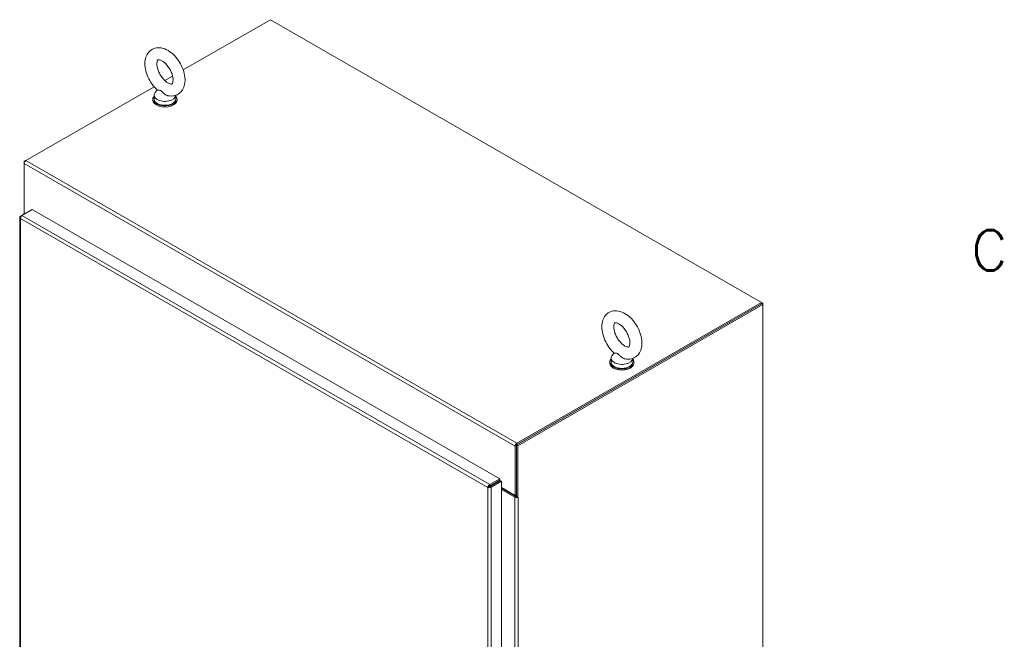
# Model space of a CAD drawing. Header units: inches. Extents: x 3 to 388, y 9 to 244.
# Tile 47 of 53: x 340 to 385, y 130 to 158. Entities that reach past the tile are written whole.
import ezdxf

# ---------------------------------------------------------------- set-up
doc = ezdxf.new("R2010")
doc.units = ezdxf.units.IN
doc.header["$LTSCALE"] = 23
doc.header["$MEASUREMENT"] = 0
doc.layers.get('0').update_dxf_attribs({"lineweight": 0})
for name, color, linetype, lineweight in [('Border (ANSI)', 7, 'Continuous', 5), ('Visible (ANSI)', 7, 'Continuous', 5), ('Visible Narrow (ANSI)', 7, 'Continuous', 5)]:
    doc.layers.add(name, color=color, linetype=linetype, lineweight=lineweight)
doc.styles.add('Note Text (ANSI)', font='RomanS.shx')

# ---------------------------------------------------------------- blocks, each defined once
blk = doc.blocks.new('Borders Default Border')
at = {"layer": 'Border (ANSI)', "insert": (16.663, 6.3759), "char_height": 0.08, "attachment_point": 7, "style": 'Note Text (ANSI)'}
blk.add_mtext('C', dxfattribs=at)

msp = doc.modelspace()

# ---------------------------------------------------------------- linework, layer by layer
at = {"layer": 'Visible (ANSI)'}
for p, q in [((347.1723, 155.8282), (351.1656, 158.1277)), ((351.1656, 158.1277), (373.6452, 145.1826)), ((346.3268, 155.3413), (346.684, 155.547)), ((339.9648, 151.6777), (345.8384, 155.0601)), ((345.8419, 154.6728), (345.8419, 154.492)), ((345.9802, 154.9148), (345.8833, 154.787)), ((346.8327, 154.6645), (346.8327, 154.492)), ((345.7844, 154.4468), (345.7844, 154.492)), ((346.8902, 154.4468), (346.8902, 154.492)), ((339.9589, 151.674), (339.8867, 151.6324)), ((339.8867, 151.6324), (339.8867, 151.5423)), ((339.9095, 151.6193), (339.8867, 151.6324)), ((339.8867, 149.2822), (339.8867, 151.5423)), ((339.7911, 149.1655), (340.2603, 149.4357)), ((339.8738, 149.2132), (339.8738, 149.2256)), ((339.8867, 149.2822), (339.8867, 149.2595)), ((339.8867, 149.2822), (339.9402, 149.2514)), ((339.8867, 149.2595), (339.9204, 149.24)), ((340.2603, 149.4357), (361.6705, 137.1064)), ((339.6932, 149.0752), (339.6932, 103.95)), ((339.7891, 149.1641), (339.7256, 149.1275)), ((339.7478, 149.1147), (339.7256, 149.1275)), ((373.6452, 145.1826), (362.4444, 138.7325)), ((373.6452, 145.1148), (373.6452, 145.1826)), ((373.6452, 145.1823), (373.7038, 145.1486)), ((373.7038, 145.1486), (373.6452, 145.1148)), ((373.7038, 145.1486), (373.7038, 145.0811)), ((373.6452, 145.1148), (362.4249, 138.6535)), ((373.6452, 145.1148), (362.4444, 138.6648)), ((373.7038, 145.0811), (362.4835, 138.6198)), ((373.7038, 145.0811), (373.6452, 145.1148)), ((373.7038, 93.0548), (373.7038, 145.0811)), ((366.7002, 142.4474), (366.7002, 142.4022)), ((366.7577, 142.6282), (366.7577, 142.4474)), ((366.896, 142.8701), (366.7991, 142.7424)), ((367.7485, 142.6199), (367.7485, 142.4474)), ((367.806, 142.4474), (367.806, 142.4022)), ((362.3663, 138.5972), (362.3663, 136.337)), ((362.4249, 138.6535), (362.4249, 136.2806)), ((362.4835, 138.6198), (362.4249, 138.6535)), ((362.4249, 136.3708), (362.4249, 138.6309)), ((362.4835, 138.6198), (362.4835, 136.2468)), ((361.6705, 137.1064), (361.2013, 136.8362)), ((361.2013, 136.7684), (361.6705, 137.0386)), ((361.2082, 136.7565), (361.6774, 137.0266)), ((361.6705, 137.0386), (361.6705, 137.1064)), ((361.6774, 137.0266), (361.736, 136.9929)), ((361.1691, 136.7419), (361.1105, 136.7081)), ((361.2013, 136.7684), (361.2013, 136.8362)), ((361.2082, 136.7565), (361.2668, 136.7227)), ((361.2668, 136.7227), (361.736, 136.9929)), ((361.736, 136.9929), (361.736, 91.8531)), ((361.736, 136.7), (362.3663, 136.337)), ((361.736, 136.6771), (362.4053, 136.2917)), ((361.736, 136.6096), (362.3467, 136.2579)), ((362.4249, 136.3517), (362.363, 136.3161)), ((362.3663, 136.337), (362.4249, 136.3708)), ((362.4249, 136.2806), (362.4835, 136.2468)), ((362.4835, 136.2468), (362.5032, 136.2581)), ((362.503, 136.2581), (362.5032, 136.258)), ((362.5032, 136.258), (362.503, 136.2579)), ((362.5032, 136.2581), (362.5032, 136.258))]:
    msp.add_line(p, q, dxfattribs=at)
for centre, major_axis, ratio, start_param, end_param in [((346.3373, 154.492), (0.5529, 0), 0.5758617, 2.6814744, 6.7433035), ((346.3373, 154.6728), (0.4954, 0), 0.5758617, 2.7298418, 6.2536536), ((346.3373, 154.4468), (0.5529, 0), 0.5758617, 3.1415926, 6.2831853), ((346.3373, 154.492), (0.4954, 0), 0.5758617, 3.1415927, 6.2831853), ((339.9648, 151.5873), (0.0552, 0.0958), 0.5780931, 0.7834645, 2.3542608), ((339.9844, 149.2256), (-0.1105, 0), 0.5758617, 5.7489115, 6.4627088), ((367.2531, 142.4474), (-0.5529, 0), 0.5758617, 5.8230671, 9.8848962), ((367.2531, 142.6282), (0.4954, 0), 0.5758617, 2.7298418, 6.2536536), ((367.2531, 142.4474), (0.4954, 0), 0.5758617, 3.1415927, 6.2831853), ((367.2531, 142.4022), (-0.5529, 0), 0.5758617, 0, 3.1415927), ((362.4444, 138.6422), (-0.0552, -0.0958), 0.5780931, 3.9250571, 5.4958534), ((362.4249, 136.3029), (0.1105, 0), 0.5758617, 3.9269908, 5.2466628), ((362.4249, 136.3029), (0.0276, 0), 0.5758617, 3.9269908, 4.712389), ((362.4249, 136.3029), (0.1105, 0), 0.5758617, 5.4410902, 5.4977871)]:
    msp.add_ellipse(centre, major_axis=major_axis, ratio=ratio, start_param=start_param, end_param=end_param, dxfattribs=at)
for points, knots in [([(346.4749, 154.6455), (346.5724, 154.625), (346.6753, 154.623), (346.8528, 154.6663), (346.9279, 154.7017), (347.0537, 154.798), (347.1049, 154.8571), (347.1893, 154.9968), (347.219, 155.0791), (347.2577, 155.2684), (347.2607, 155.3772), (347.2374, 155.6068), (347.2085, 155.7281), (347.1233, 155.9646), (347.0673, 156.0798), (346.9338, 156.2949), (346.8566, 156.3948), (346.6851, 156.572), (346.5907, 156.6491), (346.3893, 156.7693), (346.282, 156.8131), (346.0732, 156.8484), (345.9724, 156.8461), (345.7998, 156.7964), (345.7272, 156.7584), (345.6057, 156.6581), (345.5565, 156.597), (345.4758, 156.4529), (345.4483, 156.3682), (345.4148, 156.1743), (345.4147, 156.0634), (345.4441, 155.8315), (345.4759, 155.7102), (345.5662, 155.4748), (345.6244, 155.3607), (345.7618, 155.1485), (345.8408, 155.0503), (345.9476, 154.9447), (345.9679, 154.9256), (345.9887, 154.9072)], [0.3060464, 0.3060464, 0.3060464, 0.3060464, 0.616762, 0.616762, 0.8594738, 0.8594738, 1.0924992, 1.0924992, 1.3624803, 1.3624803, 1.6945419, 1.6945419, 2.0545785, 2.0545785, 2.4109228, 2.4109228, 2.764983, 2.764983, 3.1230714, 3.1230714, 3.4800749, 3.4800749, 3.7830682, 3.7830682, 4.0224643, 4.0224643, 4.2571478, 4.2571478, 4.5325223, 4.5325223, 4.869513, 4.869513, 5.2297694, 5.2297694, 5.585641, 5.585641, 5.9398372, 5.9398372, 6.021369, 6.021369, 6.021369, 6.021369]), ([(346.4742, 155.2287), (346.5114, 155.2072), (346.5453, 155.1934), (346.5996, 155.1785), (346.6197, 155.1774), (346.6492, 155.1794), (346.6528, 155.182), (346.6624, 155.1891), (346.6692, 155.195), (346.6871, 155.2287), (346.6974, 155.2572), (346.7077, 155.331), (346.709, 155.3731), (346.7008, 155.4694), (346.691, 155.5239), (346.6588, 155.6403), (346.6359, 155.7023), (346.5782, 155.8259), (346.5432, 155.8875), (346.4652, 156.002), (346.4222, 156.0549), (346.3349, 156.1453), (346.2905, 156.1832), (346.2082, 156.2407), (346.17, 156.2611), (346.106, 156.2865), (346.0799, 156.292), (346.0409, 156.2951), (346.0303, 156.2924), (346.0164, 156.2872), (346.0127, 156.2864), (345.992, 156.2536), (345.98, 156.226), (345.9678, 156.1518), (345.9656, 156.111), (345.9719, 156.017), (345.9805, 155.9634), (346.0103, 155.8485), (346.032, 155.7869), (346.0874, 155.6633), (346.1214, 155.6013), (346.1979, 155.4852), (346.2404, 155.4312), (346.3274, 155.338), (346.372, 155.2986), (346.435, 155.2527), (346.455, 155.2397), (346.4742, 155.2287)], [0, 0, 0, 0, 0.255193, 0.255193, 0.5097016, 0.5097016, 0.8461042, 0.8461042, 1.1298418, 1.1298418, 1.4226984, 1.4226984, 1.6740568, 1.6740568, 1.9341886, 1.9341886, 2.2059218, 2.2059218, 2.484519, 2.484519, 2.7633416, 2.7633416, 3.0354745, 3.0354745, 3.2955573, 3.2955573, 3.546898, 3.546898, 3.8277948, 3.8277948, 4.219695, 4.219695, 4.5406246, 4.5406246, 4.7920189, 4.7920189, 5.0510092, 5.0510092, 5.3218073, 5.3218073, 5.6000335, 5.6000335, 5.8791298, 5.8791298, 6.1521628, 6.1521628, 6.2831853, 6.2831853, 6.2831853, 6.2831853]), ([(346.1434, 154.8794), (346.1348, 154.8843), (346.1263, 154.8881), (346.0995, 154.8967), (346.0821, 154.898), (346.0391, 154.8995), (346.0104, 154.8977), (345.9926, 154.9045), (345.9904, 154.9057), (345.9887, 154.9072)], [0.91423809, 0.91423809, 0.91423809, 0.91423809, 0.9520549, 0.9520549, 1.03110369, 1.03110369, 1.1787345, 1.1787345, 1.20597232, 1.20597232, 1.20597232, 1.20597232]), ([(346.4749, 154.6455), (346.4631, 154.648), (346.4512, 154.6513), (346.4061, 154.6666), (346.374, 154.6834), (346.3015, 154.7321), (346.2664, 154.7652), (346.212, 154.82), (346.1878, 154.8468), (346.1569, 154.8709), (346.1501, 154.8755), (346.1434, 154.8794)], [0.56343318, 0.56343318, 0.56343318, 0.56343318, 0.59143372, 0.59143372, 0.67079373, 0.67079373, 0.78259067, 0.78259067, 0.8847232, 0.8847232, 0.91423809, 0.91423809, 0.91423809, 0.91423809]), ([(339.7256, 149.1275), (339.6982, 149.1085), (339.6869, 149.0809), (339.697, 149.0561), (339.702, 149.0438), (339.712, 149.0323), (339.7256, 149.0229)], [0, 0, 0, 0, 1.04908, 1.04908, 1.04908, 1.5707963, 1.5707963, 1.5707963, 1.5707963]), ([(339.7256, 149.0229), (339.7228, 149.0561), (339.7355, 149.0976), (339.7563, 149.1287), (339.7667, 149.1441), (339.7789, 149.1569), (339.7911, 149.1655)], [0, 0, 0, 0, 1.04908, 1.04908, 1.04908, 1.5707963, 1.5707963, 1.5707963, 1.5707963]), ([(367.3907, 142.6009), (367.4882, 142.5804), (367.5911, 142.5783), (367.7686, 142.6216), (367.8437, 142.6571), (367.9695, 142.7534), (368.0207, 142.8125), (368.1051, 142.9522), (368.1348, 143.0345), (368.1735, 143.2238), (368.1765, 143.3326), (368.1532, 143.5622), (368.1243, 143.6835), (368.0391, 143.9199), (367.9831, 144.0351), (367.8496, 144.2503), (367.7724, 144.3502), (367.6009, 144.5274), (367.5065, 144.6044), (367.3051, 144.7247), (367.1978, 144.7685), (366.989, 144.8038), (366.8882, 144.8015), (366.7156, 144.7518), (366.643, 144.7138), (366.5215, 144.6135), (366.4723, 144.5524), (366.3916, 144.4083), (366.3641, 144.3236), (366.3306, 144.1297), (366.3305, 144.0187), (366.36, 143.7869), (366.3917, 143.6656), (366.482, 143.4302), (366.5402, 143.3161), (366.6776, 143.1039), (366.7566, 143.0057), (366.8634, 142.9001), (366.8838, 142.881), (366.9045, 142.8626)], [0.3060464, 0.3060464, 0.3060464, 0.3060464, 0.616762, 0.616762, 0.8594738, 0.8594738, 1.0924992, 1.0924992, 1.3624803, 1.3624803, 1.6945419, 1.6945419, 2.0545785, 2.0545785, 2.4109228, 2.4109228, 2.764983, 2.764983, 3.1230714, 3.1230714, 3.4800749, 3.4800749, 3.7830682, 3.7830682, 4.0224643, 4.0224643, 4.2571478, 4.2571478, 4.5325223, 4.5325223, 4.869513, 4.869513, 5.2297694, 5.2297694, 5.585641, 5.585641, 5.9398372, 5.9398372, 6.021369, 6.021369, 6.021369, 6.021369]), ([(367.39, 143.1841), (367.4272, 143.1626), (367.4611, 143.1488), (367.5154, 143.1339), (367.5356, 143.1327), (367.565, 143.1348), (367.5686, 143.1374), (367.5783, 143.1445), (367.585, 143.1504), (367.603, 143.1841), (367.6132, 143.2126), (367.6235, 143.2864), (367.6248, 143.3285), (367.6166, 143.4248), (367.6068, 143.4793), (367.5746, 143.5957), (367.5517, 143.6577), (367.494, 143.7813), (367.459, 143.8429), (367.381, 143.9574), (367.338, 144.0103), (367.2507, 144.1007), (367.2064, 144.1386), (367.124, 144.1961), (367.0858, 144.2165), (367.0218, 144.2419), (366.9957, 144.2474), (366.9567, 144.2505), (366.9461, 144.2478), (366.9322, 144.2426), (366.9285, 144.2418), (366.9078, 144.209), (366.8958, 144.1814), (366.8836, 144.1072), (366.8814, 144.0664), (366.8877, 143.9724), (366.8963, 143.9188), (366.9261, 143.8039), (366.9478, 143.7423), (367.0032, 143.6186), (367.0372, 143.5567), (367.1137, 143.4406), (367.1562, 143.3866), (367.2433, 143.2934), (367.2878, 143.254), (367.3508, 143.2081), (367.3708, 143.1951), (367.39, 143.1841)], [0, 0, 0, 0, 0.255193, 0.255193, 0.5097016, 0.5097016, 0.8461042, 0.8461042, 1.1298418, 1.1298418, 1.4226984, 1.4226984, 1.6740568, 1.6740568, 1.9341886, 1.9341886, 2.2059218, 2.2059218, 2.484519, 2.484519, 2.7633416, 2.7633416, 3.0354745, 3.0354745, 3.2955573, 3.2955573, 3.546898, 3.546898, 3.8277948, 3.8277948, 4.219695, 4.219695, 4.5406246, 4.5406246, 4.7920189, 4.7920189, 5.0510092, 5.0510092, 5.3218073, 5.3218073, 5.6000335, 5.6000335, 5.8791298, 5.8791298, 6.1521628, 6.1521628, 6.2831853, 6.2831853, 6.2831853, 6.2831853]), ([(367.0592, 142.8348), (367.0506, 142.8397), (367.0421, 142.8434), (367.0153, 142.8521), (366.9979, 142.8534), (366.9549, 142.8549), (366.9262, 142.8531), (366.9084, 142.8599), (366.9062, 142.8611), (366.9045, 142.8626)], [0.91423809, 0.91423809, 0.91423809, 0.91423809, 0.9520549, 0.9520549, 1.03110369, 1.03110369, 1.1787345, 1.1787345, 1.20597232, 1.20597232, 1.20597232, 1.20597232]), ([(367.3907, 142.6009), (367.3789, 142.6034), (367.367, 142.6067), (367.3219, 142.622), (367.2898, 142.6388), (367.2173, 142.6875), (367.1822, 142.7206), (367.1278, 142.7754), (367.1036, 142.8022), (367.0727, 142.8263), (367.0659, 142.8309), (367.0592, 142.8348)], [0.56343318, 0.56343318, 0.56343318, 0.56343318, 0.59143372, 0.59143372, 0.67079373, 0.67079373, 0.78259067, 0.78259067, 0.8847232, 0.8847232, 0.91423809, 0.91423809, 0.91423809, 0.91423809]), ([(361.2013, 136.8362), (361.1712, 136.8221), (361.1415, 136.7903), (361.1251, 136.7567), (361.1169, 136.74), (361.1119, 136.723), (361.1105, 136.7081)], [0, 0, 0, 0, 1.04908, 1.04908, 1.04908, 1.5707963, 1.5707963, 1.5707963, 1.5707963]), ([(361.1105, 136.7081), (361.1378, 136.6956), (361.1802, 136.6924), (361.2175, 136.7014), (361.236, 136.7059), (361.2532, 136.7133), (361.2668, 136.7227)], [0, 0, 0, 0, 1.04908, 1.04908, 1.04908, 1.5707963, 1.5707963, 1.5707963, 1.5707963]), ([(361.1691, 136.7419), (361.1731, 136.7507), (361.1853, 136.7635), (361.1989, 136.7678), (361.1997, 136.768), (361.2005, 136.7682), (361.2013, 136.7684)], [0, 0, 0, 0, 1.4834748, 1.4834748, 1.4834748, 1.5707963, 1.5707963, 1.5707963, 1.5707963]), ([(361.1691, 136.7419), (361.1788, 136.7409), (361.196, 136.7451), (361.2064, 136.7547), (361.2071, 136.7553), (361.2077, 136.7559), (361.2082, 136.7565)], [0, 0, 0, 0, 1.4834748, 1.4834748, 1.4834748, 1.5707963, 1.5707963, 1.5707963, 1.5707963])]:
    msp.add_open_spline(points, degree=3, knots=knots, dxfattribs=at)
at = {"layer": 'Visible Narrow (ANSI)'}
for p, q in [((362.3663, 138.5972), (339.8867, 151.5423)), ((339.9648, 151.6777), (362.4444, 138.7325)), ((339.7256, 149.0229), (339.7256, 103.9123)), ((361.1105, 136.7081), (339.7256, 149.0229)), ((339.7911, 149.1655), (361.2013, 136.8362)), ((362.4249, 138.6309), (362.3663, 138.5972)), ((362.4444, 138.7325), (362.4444, 138.6648)), ((361.1105, 91.5975), (361.1105, 136.7081)), ((361.2668, 136.7227), (361.2668, 91.5829)), ((361.3839, 136.8576), (361.3701, 136.8656)), ((361.4092, 136.8882), (361.4231, 136.8802)), ((362.3467, 136.2579), (362.4053, 136.2917)), ((362.3467, 91.8706), (362.3467, 136.2579)), ((362.4249, 136.2944), (362.4142, 136.2883)), ((362.5029, 136.258), (362.503, 136.2579)), ((362.503, 136.2579), (362.503, 91.8706))]:
    msp.add_line(p, q, dxfattribs=at)

# ---------------------------------------------------------------- block references
at = {"xscale": 23, "yscale": 23, "zscale": 23}
msp.add_blockref('Borders Default Border', (0, 0), dxfattribs=at)

doc.saveas('drawing.dxf')
